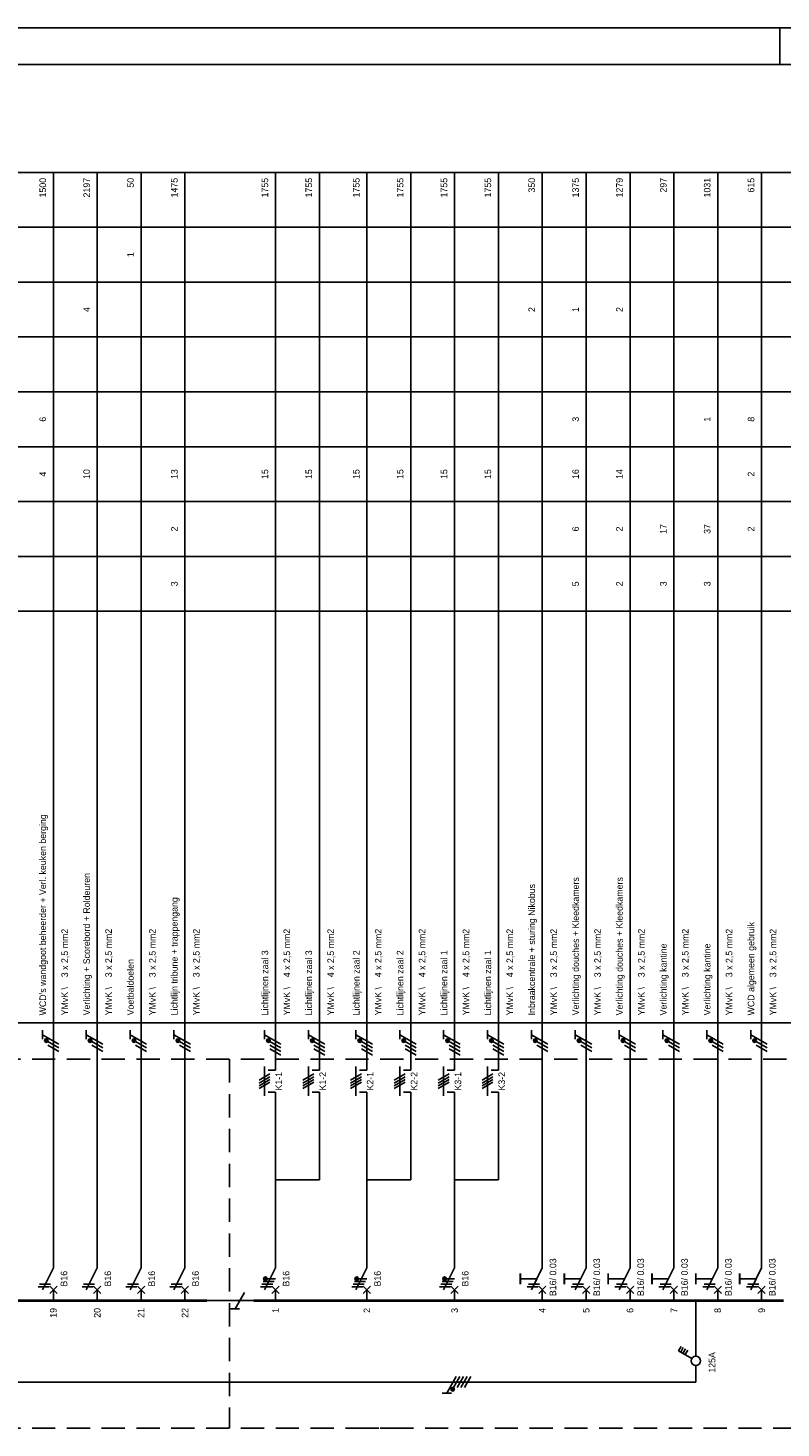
# Model space of a CAD drawing. Extents: x 0 to 841, y 0 to 594.
# Tile 6 of 7: x 425 to 631, y 211 to 594. Entities that reach past the tile are written whole.
import ezdxf
from ezdxf.enums import TextEntityAlignment as Align

# ---------------------------------------------------------------- set-up
doc = ezdxf.new("R2010")
doc.units = 0
doc.linetypes.add('HIDDEN', pattern=[9.525, 6.35, -3.175])
doc.layers.get('0').update_dxf_attribs({"linetype": 'CONTINUOUS'})
for name, color, linetype in [('BL$2----', 7, 'CONTINUOUS'), ('EL$1----', 3, 'CONTINUOUS'), ('EL$1----_HKL', 3, 'CONTINUOUS')]:
    doc.layers.add(name, color=color, linetype=linetype)
doc.styles.add('BURO-018', font='BUROFONT', dxfattribs={"height": 1.8})

# ---------------------------------------------------------------- blocks, each defined once
blk = doc.blocks.new('B28E')
h = blk.add_hatch(color=0)
edge = h.paths.add_edge_path()
edge.add_arc((-2.75, 6), 0.5, 0, 360)
at = {"color": 0, "linetype": 'Continuous'}
for p, q in [((0, 9), (0, 21)), ((0, 9), (-3, 3)), ((-3.75, 4.5), (-0.75, 4.5)), ((-3.375, 5.25), (-0.375, 5.25)), ((-2.75, 6), (0, 6)), ((-1, 2), (1, 4)), ((-1, 4), (1, 2)), ((-4.125, 3.75), (-1.125, 3.75)), ((0, 0), (0, 3))]:
    blk.add_line(p, q, dxfattribs=at)
at = {"color": 0}
blk.add_circle((-2.75, 6), 0.5, dxfattribs=at)
at = {"color": 1, "style": 'BURO-018'}
blk.add_attdef('E_VRIJ1', (-3, 12), '', height=1.8, rotation=90, dxfattribs=at)
at = {"color": 1, "linetype": 'Continuous', "style": 'BURO-018'}
blk.add_attdef('E_IIA', text='', height=1.8, rotation=90, dxfattribs=at).set_placement((2, 6), align=Align.TOP_CENTER)
blk = doc.blocks.new('m1')
at = {"color": 0, "linetype": 'Continuous'}
blk.add_line((0, 21), (0, 33), dxfattribs=at)
blk = doc.blocks.new('b1s')
at = {"color": 0, "linetype": 'Continuous'}
blk.add_line((0, 33), (0, 54), dxfattribs=at)
blk = doc.blocks.new('M18S')
at = {"color": 0, "linetype": 'Continuous'}
for p, q in [((0, 63), (0, 66)), ((-3, 56), (-3, 64)), ((-2, 63), (0, 63)), ((-2, 57), (0, 57)), ((0, 54), (0, 57))]:
    blk.add_line(p, q, dxfattribs=at)
at = {"color": 1, "style": 'BURO-018'}
blk.add_attdef('E_VRIJ1', (-6, 57), '', height=1.8, rotation=90, dxfattribs=at)
at = {"color": 1, "linetype": 'Continuous', "style": 'BURO-018'}
blk.add_attdef('E_IMS', text='', height=1.8, rotation=90, dxfattribs=at).set_placement((0, 60), align=Align.TOP_CENTER)
blk = doc.blocks.new('B8')
at = {"color": 0, "linetype": 'Continuous'}
for p, q in [((0, 9), (0, 21)), ((0, 9), (-3, 3)), ((-6, 6), (-1.5, 6)), ((-3.75, 4.5), (-0.75, 4.5)), ((-1, 2), (1, 4)), ((-1, 4), (1, 2)), ((-4.12, 3.75), (-1.12, 3.75)), ((0, 0), (0, 3))]:
    blk.add_line(p, q, dxfattribs=at)
at = {"color": 0, "linetype": 'Continuous', "const_width": 0.5}
blk.add_lwpolyline([(-6, 4.5), (-6, 7.5)], dxfattribs=at)
at = {"color": 1, "style": 'BURO-018'}
blk.add_attdef('E_VRIJ1', (-3, 12), '', height=1.8, rotation=90, dxfattribs=at)
at = {"color": 1, "linetype": 'Continuous', "style": 'BURO-018'}
blk.add_attdef('E_IAAN', text='', height=1.8, rotation=90, dxfattribs=at).set_placement((2, 6.9), align=Align.TOP_LEFT)
blk.add_attdef('E_IAA', text='', height=1.8, rotation=90, dxfattribs=at).set_placement((2, 6.2), align=Align.TOP_RIGHT)
blk = doc.blocks.new('m1s')
at = {"color": 0, "linetype": 'Continuous'}
blk.add_line((0, 54), (0, 66), dxfattribs=at)
blk = doc.blocks.new('B28C')
at = {"color": 0, "linetype": 'Continuous'}
for p, q in [((0, 9), (0, 21)), ((0, 9), (-3, 3)), ((-3.75, 4.5), (-0.75, 4.5)), ((-1, 2), (1, 4)), ((-1, 4), (1, 2)), ((-4.125, 3.75), (-1.125, 3.75)), ((0, 0), (0, 3))]:
    blk.add_line(p, q, dxfattribs=at)
at = {"color": 1, "style": 'BURO-018'}
blk.add_attdef('E_VRIJ1', (-3, 12), '', height=1.8, rotation=90, dxfattribs=at)
at = {"color": 1, "linetype": 'Continuous', "style": 'BURO-018'}
blk.add_attdef('E_IIA', text='', height=1.8, rotation=90, dxfattribs=at).set_placement((2, 6), align=Align.TOP_CENTER)
blk = doc.blocks.new('1114A3A')
at = {"color": 0, "linetype": 'Continuous'}
for p, q in [((0.62, 1.08), (2.74, 4.75)), ((2.39, 4.14), (3.6, 3.44)), ((2.74, 4.75), (3.95, 4.05)), ((1.69, 2.93), (2.9, 2.23)), ((2.04, 3.54), (3.25, 2.84))]:
    blk.add_line(p, q, dxfattribs=at)
blk.add_circle((0, 0), 1.25, dxfattribs=at)
at = {"color": 0, "linetype": 'Continuous', "style": 'BURO-018', "flags": 1}
for tag, p in [('E_ID', (0, 0.08)), ('E_MATCODE', (0, -4.92))]:
    blk.add_attdef(tag, p, '', height=1.8, dxfattribs=at)
at = {"color": 0, "linetype": 'Continuous', "style": 'BURO-018'}
blk.add_attdef('E_IGS', text='', height=1.8, dxfattribs=at).set_placement((3, 0.08), align=Align.MIDDLE_LEFT)
blk = doc.blocks.new('111102')
at = {"color": 0, "linetype": 'Continuous'}
for p, q in [((-3, 2.98), (-3, 0.48)), ((-3, 1.73), (1.5, -0.87))]:
    blk.add_line(p, q, dxfattribs=at)
blk = doc.blocks.new('L1')
at = {"color": 0, "linetype": 'Continuous'}
for p, q in [((-3, 73.98), (-3, 71.48)), ((-3, 72.73), (1.5, 70.13)), ((1.5, 69.13), (-1.5, 70.87)), ((1.5, 68.13), (-1.5, 69.87))]:
    blk.add_line(p, q, dxfattribs=at)
at = {"color": 0, "linetype": 'Continuous', "const_width": 0.5}
blk.add_lwpolyline([(-1.68, 71.12, 1), (-2.18, 71.12, 1)], format="xyb", close=True, dxfattribs=at)
at = {"color": 0, "linetype": 'Continuous'}
blk.add_circle((-1.93, 71.12), 0.5, dxfattribs=at)
blk = doc.blocks.new('4P')
at = {"color": 0, "linetype": 'Continuous'}
for p, q in [((1.5, 1.99), (-1.5, 0.26)), ((1.5, 1.24), (-1.5, -0.49)), ((1.5, 0.49), (-1.5, -1.24)), ((1.5, -0.26), (-1.5, -1.99))]:
    blk.add_line(p, q, dxfattribs=at)
blk = doc.blocks.new('L3')
at = {"color": 0, "linetype": 'Continuous'}
for p, q in [((-3, 75.98), (-3, 73.48)), ((-3, 74.73), (1.5, 72.13)), ((1.5, 71.13), (-1.5, 72.87)), ((1.5, 70.13), (-1.5, 71.87)), ((1.5, 69.13), (-1.5, 70.87)), ((1.5, 68.13), (-1.5, 69.87))]:
    blk.add_line(p, q, dxfattribs=at)
at = {"color": 0, "linetype": 'Continuous', "const_width": 0.5}
blk.add_lwpolyline([(-1.68, 73.12, 1), (-2.18, 73.12, 1)], format="xyb", close=True, dxfattribs=at)
at = {"color": 0, "linetype": 'Continuous'}
blk.add_circle((-1.93, 73.12), 0.5, dxfattribs=at)
blk = doc.blocks.new('A1-HOR')
at = {"linetype": 'Continuous'}
for p, q in [((841, 594), (0, 594)), ((631, 584), (631, 594)), ((831, 584), (10, 584))]:
    blk.add_line(p, q, dxfattribs=at)

msp = doc.modelspace()

# ---------------------------------------------------------------- linework, layer by layer
at = {"color": 3}
for p, q in [((608.05, 230.82), (608.05, 246.02)), ((608.05, 223.74), (608.05, 228.32)), ((304.36, 223.74), (608.05, 223.74))]:
    msp.add_line(p, q, dxfattribs=at)
at = {"layer": 'EL$1----'}
for p, q in [((505.05, 300.02), (505.05, 279.02)), ((493.05, 279.02), (505.05, 279.02)), ((518.05, 279.02), (530.05, 279.02)), ((542.05, 279.02), (554.05, 279.02))]:
    msp.add_line(p, q, dxfattribs=at)
at = {"layer": 'EL$1----_HKL', "color": 1}
for p, q in [((210.3, 554.52), (492.28, 554.52)), ((480.28, 554.52), (710.05, 554.52)), ((210.3, 539.52), (492.28, 539.52)), ((480.28, 539.52), (710.05, 539.52)), ((210.3, 524.52), (492.28, 524.52)), ((480.28, 524.52), (710.05, 524.52)), ((210.3, 509.52), (492.28, 509.52)), ((480.28, 509.52), (710.05, 509.52)), ((210.3, 494.52), (492.28, 494.52)), ((480.28, 494.52), (710.05, 494.52)), ((210.3, 479.52), (492.28, 479.52)), ((480.28, 479.52), (710.05, 479.52)), ((210.3, 464.52), (492.28, 464.52)), ((480.28, 464.52), (710.05, 464.52)), ((210.3, 449.52), (492.28, 449.52)), ((480.28, 449.52), (710.05, 449.52)), ((210.3, 434.52), (492.28, 434.52)), ((480.28, 434.52), (710.05, 434.52)), ((210.3, 322.02), (492.28, 322.02)), ((480.28, 322.02), (710.05, 322.02))]:
    msp.add_line(p, q, dxfattribs=at)
at = {"layer": 'EL$1----_HKL'}
for p, q in [((432.28, 312.02), (432.28, 554.52)), ((444.28, 312.02), (444.28, 554.52)), ((456.28, 312.02), (456.28, 554.52)), ((468.28, 312.02), (468.28, 554.52)), ((493.05, 312.02), (493.05, 554.52)), ((505.05, 312.02), (505.05, 554.52)), ((518.05, 312.02), (518.05, 554.52)), ((530.05, 312.02), (530.05, 554.52)), ((542.05, 312.02), (542.05, 554.52)), ((554.05, 312.02), (554.05, 554.52)), ((566.05, 312.02), (566.05, 554.52)), ((578.05, 312.02), (578.05, 554.52)), ((590.05, 312.02), (590.05, 554.52)), ((602.05, 312.02), (602.05, 554.52)), ((614.05, 312.02), (614.05, 554.52)), ((626.05, 312.02), (626.05, 554.52)), ((491.55, 314.89), (494.55, 313.15)), ((503.55, 314.89), (506.55, 313.15)), ((516.55, 314.89), (519.55, 313.15)), ((528.55, 314.89), (531.55, 313.15)), ((540.55, 314.89), (543.55, 313.15)), ((552.55, 315.89), (555.55, 314.15)), ((552.55, 314.89), (555.55, 313.15)), ((474.28, 246.02), (487.05, 246.02))]:
    msp.add_line(p, q, dxfattribs=at)
at = {"layer": 'EL$1----_HKL', "color": 1, "linetype": 'HIDDEN'}
for p, q in [((226.42, 312.02), (724.14, 312.02)), ((480.48, 312.02), (480.48, 211.2)), ((226.42, 211.2), (526.93, 211.2)), ((514.93, 211.2), (724.14, 211.2))]:
    msp.add_line(p, q, dxfattribs=at)
at = {"layer": 'EL$1----_HKL'}
for points in [[(426.28, 246.02, 0.7, 0.7, 0), (414.28, 246.02, 0.7, 0.7, 0)], [(438.28, 246.02, 0.7, 0.7, 0), (426.28, 246.02, 0.7, 0.7, 0)], [(450.28, 246.02, 0.7, 0.7, 0), (438.28, 246.02, 0.7, 0.7, 0)], [(462.28, 246.02, 0.7, 0.7, 0), (450.28, 246.02, 0.7, 0.7, 0)], [(474.28, 246.02, 0.7, 0.7, 0), (462.28, 246.02, 0.7, 0.7, 0)], [(512.05, 246.02, 0.7, 0.7, 0), (487.05, 246.02, 0.7, 0.7, 0)], [(536.05, 246.02, 0.7, 0.7, 0), (512.05, 246.02, 0.7, 0.7, 0)], [(560.05, 246.02, 0.7, 0.7, 0), (536.05, 246.02, 0.7, 0.7, 0)], [(572.05, 246.02, 0.7, 0.7, 0), (560.05, 246.02, 0.7, 0.7, 0)], [(584.05, 246.02, 0.7, 0.7, 0), (572.05, 246.02, 0.7, 0.7, 0)], [(596.05, 246.02, 0.7, 0.7, 0), (584.05, 246.02, 0.7, 0.7, 0)], [(608.05, 246.02, 0.7, 0.7, 0), (596.05, 246.02, 0.7, 0.7, 0)], [(620.05, 246.02, 0.7, 0.7, 0), (608.05, 246.02, 0.7, 0.7, 0)], [(632.05, 246.02, 0.7, 0.7, 0), (620.05, 246.02, 0.7, 0.7, 0)]]:
    msp.add_lwpolyline(points, format="xyseb", dxfattribs=at)

# ---------------------------------------------------------------- block references
at = {"layer": 'BL$2----'}
msp.add_blockref('A1-HOR', (0, 0), dxfattribs=at)
at = {"layer": 'EL$1----'}
for p in [(432.28, 246.02), (444.28, 246.02), (456.28, 246.02), (468.28, 246.02), (493.05, 246.02), (505.05, 246.02), (518.05, 246.02), (530.05, 246.02), (542.05, 246.02), (554.05, 246.02), (566.05, 246.02), (578.05, 246.02), (590.05, 246.02), (602.05, 246.02), (614.05, 246.02), (626.05, 246.02)]:
    msp.add_blockref('L1', p, dxfattribs=at)
at = {"layer": 'EL$1----', "rotation": 90}
for name, p in [('111102', (483.71, 246.77)), ('L3', (614.65, 223.74))]:
    msp.add_blockref(name, p, dxfattribs=at)
at = {"layer": 'EL$1----'}
ref = msp.add_blockref('1114A3A', (608.05, 229.57), dxfattribs=dict(at, rotation=90))
ref.add_attrib('E_IGS', '125A', dxfattribs={"layer": '0', "color": 7, "linetype": 'Continuous', "height": 1.8, "rotation": 90, "style": 'BURO-018'}).set_placement((612.48, 226.33), align=Align.MIDDLE_LEFT)
at = {"layer": 'EL$1----_HKL'}
for name, p in [('m1s', (432.28, 246.02)), ('m1s', (444.28, 246.02)), ('m1s', (456.28, 246.02)), ('m1s', (468.28, 246.02)), ('m1s', (566.05, 246.02)), ('m1s', (578.05, 246.02)), ('m1s', (590.05, 246.02)), ('m1s', (602.05, 246.02)), ('m1s', (614.05, 246.02)), ('m1s', (626.05, 246.02)), ('4P', (490.05, 306.02)), ('4P', (502.05, 306.02)), ('4P', (515.05, 306.02)), ('4P', (527.05, 306.02)), ('4P', (539.05, 306.02)), ('4P', (551.05, 306.02)), ('b1s', (432.28, 246.02)), ('b1s', (444.28, 246.02)), ('b1s', (456.28, 246.02)), ('b1s', (468.28, 246.02)), ('b1s', (493.05, 246.02)), ('b1s', (518.05, 246.02)), ('b1s', (530.05, 246.02)), ('b1s', (542.05, 246.02)), ('b1s', (554.05, 246.02)), ('b1s', (566.05, 246.02)), ('b1s', (578.05, 246.02)), ('b1s', (590.05, 246.02)), ('b1s', (602.05, 246.02)), ('b1s', (614.05, 246.02)), ('b1s', (626.05, 246.02)), ('m1', (432.28, 246.02)), ('m1', (444.28, 246.02)), ('m1', (456.28, 246.02)), ('m1', (468.28, 246.02)), ('m1', (493.05, 246.02)), ('m1', (518.05, 246.02)), ('m1', (542.05, 246.02)), ('m1', (566.05, 246.02)), ('m1', (578.05, 246.02)), ('m1', (590.05, 246.02)), ('m1', (602.05, 246.02)), ('m1', (614.05, 246.02)), ('m1', (626.05, 246.02))]:
    msp.add_blockref(name, p, dxfattribs=at)
for name, p, values in [('M18S', (493.05, 246.02), {'E_IMS': 'K1-1'}), ('M18S', (505.05, 246.02), {'E_IMS': 'K1-2'}), ('M18S', (518.05, 246.02), {'E_IMS': 'K2-1'}), ('M18S', (530.05, 246.02), {'E_IMS': 'K2-2'}), ('M18S', (542.05, 246.02), {'E_IMS': 'K3-1'}), ('M18S', (554.05, 246.02), {'E_IMS': 'K3-2'}), ('B28C', (432.28, 246.02), {'E_IIA': 'B16'}), ('B28C', (444.28, 246.02), {'E_IIA': 'B16'}), ('B28C', (456.28, 246.02), {'E_IIA': 'B16'}), ('B28C', (468.28, 246.02), {'E_IIA': 'B16'}), ('B28E', (493.05, 246.02), {'E_IIA': 'B16'}), ('B28E', (518.05, 246.02), {'E_IIA': 'B16'}), ('B28E', (542.05, 246.02), {'E_IIA': 'B16'}), ('B8', (566.05, 246.02), {'E_IAA': 'B16/', 'E_IAAN': '0.03'}), ('B8', (578.05, 246.02), {'E_IAA': 'B16/', 'E_IAAN': '0.03'}), ('B8', (590.05, 246.02), {'E_IAA': 'B16/', 'E_IAAN': '0.03'}), ('B8', (602.05, 246.02), {'E_IAA': 'B16/', 'E_IAAN': '0.03'}), ('B8', (614.05, 246.02), {'E_IAA': 'B16/', 'E_IAAN': '0.03'}), ('B8', (626.05, 246.02), {'E_IAA': 'B16/', 'E_IAAN': '0.03'})]:
    msp.add_blockref(name, p, dxfattribs=at).add_auto_attribs(values)

# ---------------------------------------------------------------- texts
at = {"layer": 'EL$1----_HKL', "color": 7, "style": 'BURO-018'}
for s, p in [('1500', (430.28, 553.02)), ('2197', (442.28, 553.02)), ('50', (454.28, 553.02)), ('1475', (466.28, 553.02)), ('1755', (491.05, 553.02)), ('1755', (503.05, 553.02)), ('1755', (516.05, 553.02)), ('1755', (528.05, 553.02)), ('1755', (540.05, 553.02)), ('1755', (552.05, 553.02)), ('350', (564.05, 553.02)), ('1375', (576.05, 553.02)), ('1279', (588.05, 553.02)), ('297', (600.05, 553.02)), ('1031', (612.05, 553.02)), ('615', (624.05, 553.02))]:
    msp.add_text(s, height=1.8, rotation=90, dxfattribs=at).set_placement(p, align=Align.RIGHT)
for s, p in [('1', (454.28, 532.02)), ('4', (442.28, 517.02)), ('2', (564.05, 517.02)), ('1', (576.05, 517.02)), ('2', (588.05, 517.02)), ('6', (430.28, 487.02)), ('3', (576.05, 487.02)), ('1', (612.05, 487.02)), ('8', (624.05, 487.02)), ('4', (430.28, 472.02)), ('10', (442.28, 472.02)), ('13', (466.28, 472.02)), ('15', (491.05, 472.02)), ('15', (503.05, 472.02)), ('15', (516.05, 472.02)), ('15', (528.05, 472.02)), ('15', (540.05, 472.02)), ('15', (552.05, 472.02)), ('16', (576.05, 472.02)), ('14', (588.05, 472.02)), ('2', (624.05, 472.02)), ('2', (466.28, 457.02)), ('6', (576.05, 457.02)), ('2', (588.05, 457.02)), ('17', (600.05, 457.02)), ('37', (612.05, 457.02)), ('2', (624.05, 457.02)), ('3', (466.28, 442.02)), ('5', (576.05, 442.02)), ('2', (588.05, 442.02)), ('3', (600.05, 442.02)), ('3', (612.05, 442.02))]:
    msp.add_text(s, height=1.8, rotation=90, dxfattribs=at).set_placement(p, align=Align.CENTER)
for s, p in [("WCD's wandgoot beheerder + Verl. keuken berging", (430.28, 324.02)), ('Verlichting + Scorebord + Roldeuren', (442.28, 324.02)), ('Verlichting douches + Kleedkamers', (576.05, 324.02)), ('Verlichting douches + Kleedkamers', (588.05, 324.02)), ('Inbraakcentrale + sturing Nikobus', (564.05, 324.02)), ('Lichtlijn tribune + trappengang', (466.28, 324.02)), ('WCD algemeen gebruik', (624.05, 324.02)), ('YMvK \\    3 x 2,5 mm2', (436.28, 324.02)), ('YMvK \\    3 x 2,5 mm2', (448.28, 324.02)), ('YMvK \\    3 x 2,5 mm2', (460.28, 324.02)), ('YMvK \\    3 x 2,5 mm2', (472.28, 324.02)), ('YMvK \\    4 x 2,5 mm2', (497.05, 324.02)), ('YMvK \\    4 x 2,5 mm2', (509.05, 324.02)), ('YMvK \\    4 x 2,5 mm2', (522.05, 324.02)), ('YMvK \\    4 x 2,5 mm2', (534.05, 324.02)), ('YMvK \\    4 x 2,5 mm2', (546.05, 324.02)), ('YMvK \\    4 x 2,5 mm2', (558.05, 324.02)), ('YMvK \\    3 x 2,5 mm2', (570.05, 324.02)), ('YMvK \\    3 x 2,5 mm2', (582.05, 324.02)), ('YMvK \\    3 x 2,5 mm2', (594.05, 324.02)), ('Verlichting kantine', (600.05, 324.02)), ('YMvK \\    3 x 2,5 mm2', (606.05, 324.02)), ('Verlichting kantine', (612.05, 324.02)), ('YMvK \\    3 x 2,5 mm2', (618.05, 324.02)), ('YMvK \\    3 x 2,5 mm2', (630.05, 324.02)), ('Lichtlijnen zaal 3', (491.05, 324.02)), ('Lichtlijnen zaal 3', (503.05, 324.02)), ('Lichtlijnen zaal 2', (516.05, 324.02)), ('Lichtlijnen zaal 2', (528.05, 324.02)), ('Lichtlijnen zaal 1', (540.05, 324.02)), ('Lichtlijnen zaal 1', (552.05, 324.02)), ('Voetbaldoelen', (454.28, 324.02))]:
    msp.add_text(s, height=1.8, rotation=90, dxfattribs=at).set_placement(p)
for s, p in [('19', (432.28, 244.02)), ('20', (444.28, 244.02)), ('21', (456.28, 244.02)), ('22', (468.28, 244.02)), ('1', (493.05, 244.02)), ('2', (518.05, 244.02)), ('3', (542.05, 244.02)), ('4', (566.05, 244.02)), ('5', (578.05, 244.02)), ('6', (590.05, 244.02)), ('7', (602.05, 244.02)), ('8', (614.05, 244.02)), ('9', (626.05, 244.02))]:
    msp.add_text(s, height=1.8, rotation=90, dxfattribs=at).set_placement(p, align=Align.MIDDLE_RIGHT)

doc.saveas('drawing.dxf')
